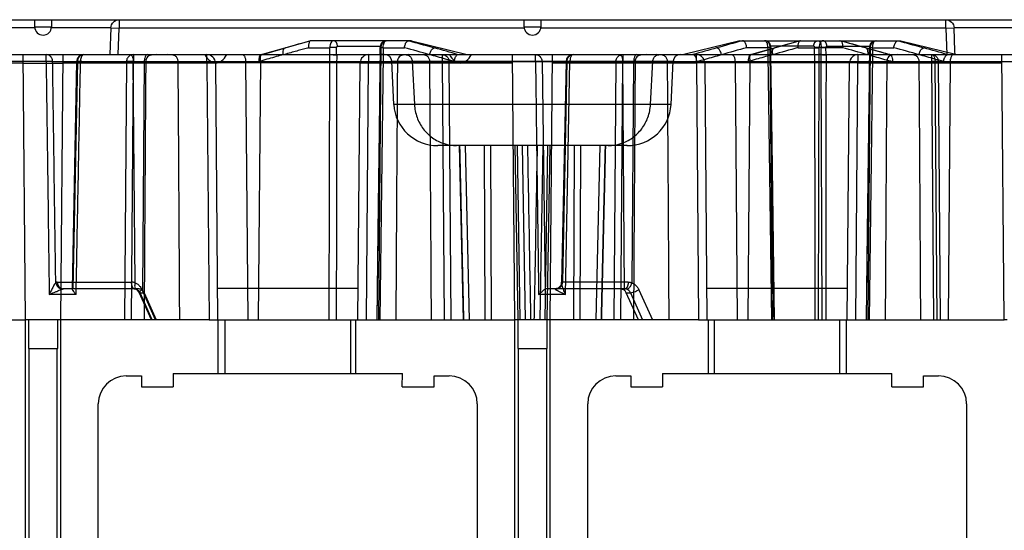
# Model space of a CAD drawing. Header units: millimetres. Extents: x 48 to 370, y 239 to 340.
# Tile 4 of 7: x 172 to 243, y 303 to 340. Entities that reach past the tile are written whole.
import ezdxf

# ---------------------------------------------------------------- set-up
doc = ezdxf.new("R2010")
doc.units = ezdxf.units.MM
doc.header["$LTSCALE"] = 37.523973
doc.layers.get('0').update_dxf_attribs({"linetype": 'CONTINUOUS'})

msp = doc.modelspace()

# ---------------------------------------------------------------- linework, layer by layer
at = {"color": 7}
for p, q in [((63.038, 339.86), (355.262, 339.86)), ((173.55, 339.36), (173.55, 339.86)), ((174.75, 339.86), (174.75, 339.36)), ((179.59, 339.86), (179.59, 339.26)), ((208.55, 339.36), (208.55, 339.86)), ((209.75, 339.86), (209.75, 339.36)), ((238.71, 339.26), (238.71, 339.86)), ((173.555, 339.281), (169.303, 339.281)), ((173.55, 339.36), (174.795, 339.36)), ((178.997, 339.281), (174.745, 339.281)), ((178.996, 339.281), (178.929, 337.36)), ((178.996, 339.281), (179.59, 339.26)), ((179.523, 337.36), (179.59, 339.26)), ((208.558, 339.26), (179.59, 339.26)), ((208.55, 339.36), (209.795, 339.36)), ((238.71, 339.26), (209.742, 339.26)), ((238.71, 339.26), (239.304, 339.281)), ((238.71, 339.26), (238.777, 337.36)), ((243.555, 339.281), (239.303, 339.281)), ((239.362, 337.614), (239.304, 339.281)), ((193.29, 338.355), (189.811, 337.379)), ((200.491, 338.36), (193.326, 338.36)), ((200.492, 338.36), (204.491, 337.36)), ((223.974, 338.36), (219.974, 337.36)), ((223.974, 338.36), (235.491, 338.36)), ((228.29, 338.355), (224.811, 337.379)), ((234.735, 337.356), (231.176, 338.355)), ((235.492, 338.36), (239.491, 337.36)), ((150.9, 337.36), (197.398, 337.36)), ((172.891, 318.41), (172.717, 337.36)), ((175.409, 318.41), (175.583, 337.36)), ((180.608, 337.36), (180.607, 336.864)), ((185.872, 336.76), (185.872, 337.36)), ((189.731, 337.357), (189.813, 337.379)), ((189.844, 337.382), (191.477, 337.841)), ((193.14, 337.86), (194.659, 337.86)), ((194.602, 318.41), (194.663, 337.36)), ((194.663, 337.36), (194.659, 337.86)), ((195.145, 337.357), (195.142, 337.864)), ((195.2, 337.964), (198.326, 337.964)), ((197.398, 337.36), (197.428, 337.36)), ((197.428, 337.36), (197.428, 336.76)), ((197.428, 337.36), (232.398, 337.36)), ((198.156, 318.41), (198.326, 337.964)), ((198.473, 337.36), (198.224, 318.41)), ((198.261, 337.363), (198.265, 337.863)), ((198.275, 337.864), (198.271, 337.364)), ((198.477, 337.86), (198.473, 337.36)), ((198.477, 337.86), (199.996, 337.86)), ((202.693, 337.36), (202.693, 336.864)), ((207.891, 318.41), (207.717, 337.36)), ((210.409, 318.41), (210.583, 337.36)), ((215.607, 337.36), (215.607, 336.864)), ((220.872, 336.76), (220.872, 337.36)), ((225.989, 337.86), (224.469, 337.86)), ((224.731, 337.357), (224.813, 337.379)), ((224.844, 337.382), (226.477, 337.841)), ((225.989, 337.86), (225.993, 337.36)), ((225.993, 337.36), (226.242, 318.41)), ((226.31, 318.41), (226.139, 337.964)), ((229.265, 337.964), (226.139, 337.964)), ((226.19, 337.864), (226.194, 337.364)), ((226.205, 337.363), (226.201, 337.863)), ((228.14, 337.86), (229.659, 337.86)), ((229.32, 337.357), (229.324, 337.864)), ((229.602, 318.41), (229.663, 337.36)), ((229.663, 337.36), (229.659, 337.86)), ((229.802, 337.36), (229.806, 337.86)), ((229.863, 318.41), (229.802, 337.36)), ((231.325, 337.86), (229.806, 337.86)), ((230.145, 337.357), (230.142, 337.864)), ((230.2, 337.964), (233.326, 337.964)), ((232.428, 337.36), (232.398, 337.36)), ((232.428, 337.36), (232.428, 336.76)), ((232.428, 337.36), (267.398, 337.36)), ((233.156, 318.41), (233.326, 337.964)), ((233.473, 337.36), (233.224, 318.41)), ((233.261, 337.363), (233.265, 337.863)), ((233.275, 337.864), (233.271, 337.364)), ((233.477, 337.86), (233.473, 337.36)), ((233.477, 337.86), (234.996, 337.86)), ((237.693, 337.36), (237.693, 336.864)), ((239.371, 337.36), (239.362, 337.614)), ((242.891, 318.41), (242.717, 337.36)), ((172.722, 336.76), (162.428, 336.76)), ((174.365, 336.864), (168.19, 336.864)), ((172.722, 336.76), (175.578, 336.76)), ((174.828, 336.869), (322.984, 336.869)), ((185.872, 336.76), (175.578, 336.76)), ((176.55, 336.87), (176.222, 320.602)), ((176.618, 336.869), (176.286, 320.61)), ((176.799, 336.865), (176.55, 336.87)), ((180.112, 336.864), (179.962, 318.41)), ((180.461, 318.41), (180.608, 336.864)), ((180.732, 321.05), (180.602, 336.869)), ((181.385, 336.869), (181.251, 320.505)), ((186.472, 336.765), (185.872, 336.76)), ((185.872, 336.76), (186.472, 336.765)), ((185.872, 336.76), (186.032, 318.41)), ((186.472, 336.765), (186.632, 318.41)), ((196.801, 336.765), (186.472, 336.765)), ((188.637, 336.869), (188.788, 318.41)), ((189.567, 318.41), (189.719, 336.906)), ((196.668, 318.41), (196.828, 336.765)), ((196.801, 336.765), (197.428, 336.76)), ((197.428, 336.76), (196.828, 336.765)), ((197.268, 318.41), (197.428, 336.76)), ((207.722, 336.76), (197.428, 336.76)), ((199.239, 333.798), (199.097, 336.886)), ((199.097, 336.886), (219.203, 336.886)), ((200.55, 336.886), (200.708, 333.798)), ((202.693, 336.864), (202.839, 318.41)), ((203.338, 318.41), (203.188, 336.864)), ((209.832, 336.869), (210.063, 320.603)), ((220.872, 336.76), (210.578, 336.76)), ((211.55, 336.87), (211.231, 321.069)), ((211.618, 336.869), (211.296, 321.101)), ((211.512, 320.214), (211.827, 336.864)), ((211.55, 336.87), (211.827, 336.864)), ((215.112, 336.864), (214.962, 318.41)), ((215.461, 318.41), (215.608, 336.864)), ((215.736, 320.505), (215.602, 336.869)), ((216.385, 336.869), (216.256, 321.05)), ((217.592, 333.798), (217.75, 336.886)), ((219.061, 333.798), (219.203, 336.886)), ((221.472, 336.765), (220.872, 336.76)), ((220.872, 336.76), (221.032, 318.41)), ((221.472, 336.765), (221.632, 318.41)), ((231.801, 336.765), (221.472, 336.765)), ((223.637, 336.869), (223.788, 318.41)), ((224.567, 318.41), (224.719, 336.906)), ((231.668, 318.41), (231.828, 336.765)), ((232.428, 336.76), (231.828, 336.765)), ((232.268, 318.41), (232.428, 336.76)), ((242.722, 336.76), (232.428, 336.76)), ((237.693, 336.864), (237.839, 318.41)), ((238.095, 318.41), (237.944, 336.869)), ((238.338, 318.41), (238.188, 336.864)), ((239.026, 336.869), (238.875, 318.41)), ((219.061, 333.798), (199.239, 333.798)), ((215.911, 330.86), (202.389, 330.86)), ((204.218, 318.41), (203.925, 330.86)), ((204.337, 330.86), (204.62, 318.41)), ((205.696, 330.86), (205.739, 318.41)), ((206.225, 318.41), (206.161, 330.86)), ((208.131, 318.41), (207.914, 330.86)), ((208.276, 318.41), (208.08, 330.86)), ((208.413, 330.86), (208.631, 318.41)), ((209.88, 330.86), (209.676, 318.41)), ((210.218, 330.86), (210.026, 318.41)), ((210.386, 330.86), (210.169, 318.41)), ((212.133, 330.86), (212.081, 318.41)), ((212.56, 318.41), (212.603, 330.86)), ((213.963, 330.86), (213.68, 318.41)), ((214.082, 318.41), (214.375, 330.86)), ((175.164, 321.101), (180.452, 321.101)), ((180.983, 320.61), (175.605, 320.61)), ((180.697, 320.61), (180.798, 320.591)), ((180.797, 320.592), (181.022, 320.358)), ((182.19, 318.41), (181.228, 320.554)), ((186.612, 320.66), (196.688, 320.66)), ((215.752, 320.61), (210.103, 320.61)), ((211.245, 321.1), (211.296, 321.101)), ((215.997, 321.101), (211.296, 321.101)), ((215.752, 320.61), (215.781, 320.608)), ((216.762, 320.554), (217.723, 318.41)), ((221.612, 320.66), (231.688, 320.66)), ((176.512, 320.214), (174.59, 320.214)), ((181.895, 318.41), (181.022, 320.358)), ((181.948, 318.41), (181.084, 320.337)), ((181.084, 320.337), (181.375, 320.337)), ((181.375, 320.337), (182.239, 318.41)), ((211.512, 320.214), (209.59, 320.214)), ((216.722, 318.41), (215.858, 320.337)), ((215.858, 320.337), (216.149, 320.337)), ((216.149, 320.337), (217.013, 318.41)), ((162.268, 318.41), (172.891, 318.41)), ((173.104, 318.41), (172.891, 318.41)), ((172.9, 265.61), (172.9, 318.41)), ((173.104, 318.41), (173.103, 316.36)), ((175.196, 318.41), (173.104, 318.41)), ((175.197, 316.36), (175.196, 318.41)), ((175.409, 318.41), (175.196, 318.41)), ((175.4, 318.41), (175.4, 265.61)), ((186.032, 318.41), (175.409, 318.41)), ((186.032, 318.41), (197.268, 318.41)), ((186.666, 314.56), (186.666, 318.41)), ((187.15, 318.41), (187.15, 314.56)), ((196.15, 314.56), (196.15, 318.41)), ((196.504, 318.41), (196.504, 314.56)), ((197.268, 318.41), (207.891, 318.41)), ((208.104, 318.41), (207.891, 318.41)), ((207.9, 265.61), (207.9, 318.41)), ((208.104, 318.41), (208.103, 316.36)), ((210.196, 318.41), (208.104, 318.41)), ((210.197, 316.36), (210.196, 318.41)), ((210.409, 318.41), (210.196, 318.41)), ((210.4, 318.41), (210.4, 265.61)), ((221.032, 318.41), (210.409, 318.41)), ((221.032, 318.41), (232.268, 318.41)), ((221.73, 314.56), (221.73, 318.41)), ((222.15, 318.41), (222.15, 314.56)), ((231.134, 314.56), (231.134, 318.41)), ((231.595, 318.41), (231.595, 314.56)), ((232.268, 318.41), (242.891, 318.41)), ((243.104, 318.41), (242.891, 318.41)), ((173.103, 316.36), (175.197, 316.36)), ((173.156, 265.61), (173.156, 316.36)), ((175.144, 316.36), (175.144, 265.61)), ((208.103, 316.36), (210.197, 316.36)), ((208.156, 265.61), (208.156, 316.36)), ((210.144, 316.36), (210.144, 265.61)), ((180.1, 314.39), (181.177, 314.39)), ((181.177, 314.39), (181.177, 313.61)), ((183.45, 314.56), (183.458, 313.61)), ((183.45, 314.56), (199.85, 314.56)), ((199.842, 313.61), (199.85, 314.56)), ((202.123, 313.61), (202.123, 314.39)), ((202.123, 314.39), (203.2, 314.39)), ((215.1, 314.39), (216.177, 314.39)), ((216.177, 314.39), (216.177, 313.61)), ((218.45, 314.56), (218.458, 313.61)), ((218.45, 314.56), (234.85, 314.56)), ((234.842, 313.61), (234.85, 314.56)), ((237.123, 313.61), (237.123, 314.39)), ((237.123, 314.39), (238.2, 314.39)), ((181.177, 313.61), (183.458, 313.61)), ((199.842, 313.61), (202.123, 313.61)), ((216.177, 313.61), (218.458, 313.61)), ((234.842, 313.61), (237.123, 313.61)), ((178.1, 302.61), (178.1, 312.39)), ((205.2, 312.39), (205.2, 302.61)), ((213.1, 302.61), (213.1, 312.39)), ((240.2, 312.39), (240.2, 302.61))]:
    msp.add_line(p, q, dxfattribs=at)
for points in [[(198.684, 338.36), (198.396, 338.236), (198.289, 338.047), (198.265, 337.863)], [(226.201, 337.863), (226.177, 338.046), (226.068, 338.238), (225.782, 338.36)], [(233.684, 338.36), (233.396, 338.236), (233.289, 338.047), (233.265, 337.863)], [(198.261, 337.363), (198.099, 324.739), (198.011, 318.41)], [(226.454, 318.41), (226.283, 331.057), (226.205, 337.363)], [(233.261, 337.363), (233.099, 324.739), (233.011, 318.41)], [(211.231, 321.069), (211.171, 320.852), (210.976, 320.664), (210.759, 320.61)]]:
    msp.add_lwpolyline(points, dxfattribs=at)
for centre, radius, start, end in [((174.15, 339.36), 0.6, 180.99991, 359.00009), ((209.15, 339.36), 0.6, 180, 360), ((429.232, -506.329), 877.012, 105.603859, 105.729437), ((198.726, 337.96), 0.4, 90.00068, 179.5), ((460.48, -507.759), 878.497, 105.604138, 105.729504), ((225.739, 337.96), 0.4, 0.5, 89.99189), ((453.689, -468.73), 837.962, 105.601063, 105.732493), ((6.767, -465.192), 834.288, 74.267121, 74.39913), ((233.726, 337.96), 0.4, 90.00811, 179.5), ((177.05, 336.86), 0.5, 89.99999, 178.85376), ((185.872, 336.76), 0.6, 0.5, 90), ((195.5, 255.524), 82.341, 90.24955, 90.58511), ((197.428, 336.76), 0.6, 90, 179.5), ((-22.469, -458.695), 827.037, 74.266527, 74.395848), ((-11.337, -420.081), 787.412, 74.140973, 74.269452), ((212.05, 336.86), 0.5, 90, 178.85164), ((215.607, 336.86), 0.5, 89.55157, 93.34468), ((448.246, -464.035), 833.094, 105.734745, 105.85618), ((220.872, 336.76), 0.6, 0.5, 90), ((464.226, -520.348), 891.069, 105.608726, 105.728753), ((445.833, -441.684), 809.37, 105.602745, 105.734888), ((228.965, 255.524), 82.341, 89.41489, 89.75045), ((230.5, 255.524), 82.341, 90.24955, 90.58511), ((-18.921, -557.737), 929.901, 74.274608, 74.388688), ((232.428, 336.76), 0.6, 90, 179.5), ((1.538, -497.884), 867.739, 74.269525, 74.392779), ((12.163, -460.716), 829.643, 74.143859, 74.265799), ((175.605, 320.362), 0.248, 89.93615, 107.13422), ((180.1, 312.39), 2, 90, 180), ((203.2, 312.39), 2, 0, 90), ((215.1, 312.39), 2, 90, 180), ((238.2, 312.39), 2, 0, 90)]:
    msp.add_arc(centre, radius, start, end, dxfattribs=at)
for centre, major_axis, ratio, start_param, end_param in [((198.585, 336.86), (0.507, 0.077), 0.974339, -0.101516, 1.416921), ((219.715, 336.86), (0.507, -0.077), 0.974339, 1.724672, 3.243108), ((182.65, 227.569), (0, 171.883), 0.008727, 0.881656, 1.013955), ((182.65, 227.569), (0, 171.883), 0.008727, -1.013955, -0.881656), ((200.65, 227.569), (0, 171.883), 0.008727, 0.881656, 1.013955), ((200.65, 227.569), (0, 171.883), 0.008727, -1.013955, -0.881656), ((217.65, 227.569), (0, 171.883), 0.008727, 0.881656, 1.013955), ((217.65, 227.569), (0, 171.883), 0.008727, -1.013955, -0.881656), ((235.65, 227.569), (0, 171.883), 0.008727, 0.881656, 1.013955), ((235.65, 227.569), (0, 171.883), 0.008727, -1.013955, -0.881656), ((202.414, 333.96), (3.144, 0.475), 0.974339, 3.040077, 4.558514), ((215.886, 333.96), (3.144, -0.475), 0.974339, -1.416921, 0.101516), ((180.972, 320.11), (0.021, 0.5), 0.898768, -1.062517, -0.62239), ((215.474, 320.11), (-0.016, 0.5), 0.866578, -1.129401, -0.689275)]:
    msp.add_ellipse(centre, major_axis=major_axis, ratio=ratio, start_param=start_param, end_param=end_param, dxfattribs=at)
for points, knots in [([(178.997, 339.281), (179.002, 339.431), (179.132, 339.737), (179.441, 339.86), (179.59, 339.86)], [0, 0, 0, 0, 0.501858, 1, 1, 1, 1]), ([(238.71, 339.86), (238.859, 339.86), (239.168, 339.737), (239.298, 339.431), (239.303, 339.281)], [0, 0, 0, 0, 0.498144, 1, 1, 1, 1]), ([(193.325, 338.36), (193.303, 338.361), (193.257, 338.35), (193.205, 338.293), (193.17, 338.211), (193.142, 338.108), (193.13, 337.988), (193.135, 337.903), (193.14, 337.86)], [0, 0, 0, 0, 0.109945, 0.230623, 0.379961, 0.56499, 0.778865, 1, 1, 1, 1]), ([(194.918, 338.36), (194.882, 338.36), (194.801, 338.322), (194.723, 338.206), (194.671, 338.048), (194.659, 337.926), (194.659, 337.86)], [0, 0, 0, 0, 0.182267, 0.402396, 0.67539, 1, 1, 1, 1]), ([(195.2, 337.964), (195.2, 337.977), (195.198, 338.022), (195.188, 338.082), (195.171, 338.14), (195.155, 338.179), (195.137, 338.213), (195.117, 338.244), (195.096, 338.272), (195.071, 338.297), (195.044, 338.319), (195.004, 338.343), (194.961, 338.358), (194.928, 338.36), (194.918, 338.36)], [0, 0, 0, 0, 0.076149, 0.253717, 0.336727, 0.414808, 0.48755, 0.554811, 0.619783, 0.685318, 0.750986, 0.816478, 0.946275, 1, 1, 1, 1]), ([(198.294, 337.964), (198.294, 337.977), (198.297, 338.023), (198.311, 338.083), (198.335, 338.14), (198.357, 338.179), (198.382, 338.214), (198.41, 338.245), (198.44, 338.272), (198.475, 338.298), (198.513, 338.32), (198.569, 338.344), (198.629, 338.358), (198.674, 338.36), (198.687, 338.36)], [0, 0, 0, 0, 0.065949, 0.221516, 0.296193, 0.368149, 0.43709, 0.502823, 0.568436, 0.637003, 0.708315, 0.782086, 0.935193, 1, 1, 1, 1]), ([(198.477, 337.86), (198.477, 337.926), (198.487, 338.047), (198.53, 338.204), (198.589, 338.317), (198.657, 338.36), (198.687, 338.36)], [0, 0, 0, 0, 0.344035, 0.626463, 0.842123, 1, 1, 1, 1]), ([(199.996, 337.86), (200.006, 337.949), (200.043, 338.107), (200.135, 338.292), (200.246, 338.362), (200.291, 338.36)], [0, 0, 0, 0, 0.435867, 0.780124, 1, 1, 1, 1]), ([(200.289, 338.36), (200.483, 338.306), (200.879, 338.196), (201.496, 338.022), (201.92, 337.903), (202.142, 337.841)], [0, 0, 0, 0, 0.313003, 0.641176, 1, 1, 1, 1]), ([(224.469, 337.86), (224.459, 337.949), (224.422, 338.107), (224.33, 338.292), (224.219, 338.362), (224.174, 338.36)], [0, 0, 0, 0, 0.435867, 0.780124, 1, 1, 1, 1]), ([(225.989, 337.86), (225.988, 337.926), (225.979, 338.047), (225.935, 338.204), (225.877, 338.317), (225.809, 338.36), (225.778, 338.36)], [0, 0, 0, 0, 0.344035, 0.626463, 0.842123, 1, 1, 1, 1]), ([(226.171, 337.964), (226.171, 337.977), (226.168, 338.023), (226.155, 338.083), (226.13, 338.14), (226.108, 338.179), (226.083, 338.214), (226.055, 338.245), (226.025, 338.272), (225.991, 338.298), (225.952, 338.32), (225.896, 338.344), (225.837, 338.358), (225.792, 338.36), (225.778, 338.36)], [0, 0, 0, 0, 0.065949, 0.221516, 0.296193, 0.368148, 0.43709, 0.502823, 0.568436, 0.637003, 0.708315, 0.782086, 0.935193, 1, 1, 1, 1]), ([(228.325, 338.36), (228.303, 338.361), (228.257, 338.35), (228.205, 338.293), (228.17, 338.211), (228.142, 338.108), (228.13, 337.988), (228.135, 337.903), (228.14, 337.86)], [0, 0, 0, 0, 0.109945, 0.230624, 0.379962, 0.56499, 0.778866, 1, 1, 1, 1]), ([(229.265, 337.964), (229.265, 337.977), (229.267, 338.022), (229.277, 338.082), (229.295, 338.14), (229.31, 338.179), (229.328, 338.213), (229.348, 338.244), (229.37, 338.272), (229.394, 338.297), (229.422, 338.319), (229.461, 338.343), (229.504, 338.358), (229.537, 338.36), (229.547, 338.36)], [0, 0, 0, 0, 0.076149, 0.253717, 0.336727, 0.414808, 0.48755, 0.554811, 0.619783, 0.685318, 0.750986, 0.816478, 0.946275, 1, 1, 1, 1]), ([(229.547, 338.36), (229.584, 338.36), (229.665, 338.322), (229.742, 338.206), (229.794, 338.048), (229.806, 337.926), (229.806, 337.86)], [0, 0, 0, 0, 0.182267, 0.402396, 0.67539, 1, 1, 1, 1]), ([(229.918, 338.36), (229.882, 338.36), (229.801, 338.322), (229.723, 338.206), (229.671, 338.048), (229.659, 337.926), (229.659, 337.86)], [0, 0, 0, 0, 0.182267, 0.402396, 0.67539, 1, 1, 1, 1]), ([(230.2, 337.964), (230.2, 337.977), (230.198, 338.022), (230.188, 338.082), (230.171, 338.14), (230.155, 338.179), (230.137, 338.213), (230.117, 338.244), (230.096, 338.272), (230.071, 338.297), (230.044, 338.319), (230.004, 338.343), (229.961, 338.358), (229.928, 338.36), (229.918, 338.36)], [0, 0, 0, 0, 0.076149, 0.253717, 0.336727, 0.414808, 0.48755, 0.554811, 0.619783, 0.685318, 0.750986, 0.816478, 0.946275, 1, 1, 1, 1]), ([(231.141, 338.36), (231.162, 338.361), (231.209, 338.35), (231.261, 338.293), (231.296, 338.211), (231.323, 338.108), (231.336, 337.988), (231.331, 337.903), (231.325, 337.86)], [0, 0, 0, 0, 0.109945, 0.230624, 0.379962, 0.56499, 0.778866, 1, 1, 1, 1]), ([(233.294, 337.964), (233.294, 337.977), (233.297, 338.023), (233.311, 338.083), (233.335, 338.14), (233.357, 338.179), (233.382, 338.214), (233.41, 338.245), (233.44, 338.272), (233.475, 338.298), (233.513, 338.32), (233.569, 338.344), (233.629, 338.358), (233.674, 338.36), (233.687, 338.36)], [0, 0, 0, 0, 0.065949, 0.221516, 0.296193, 0.368148, 0.43709, 0.502823, 0.568436, 0.637003, 0.708315, 0.782086, 0.935193, 1, 1, 1, 1]), ([(233.477, 337.86), (233.477, 337.926), (233.487, 338.047), (233.53, 338.204), (233.589, 338.317), (233.657, 338.36), (233.687, 338.36)], [0, 0, 0, 0, 0.344035, 0.626463, 0.842123, 1, 1, 1, 1]), ([(234.996, 337.86), (235.006, 337.949), (235.043, 338.107), (235.135, 338.292), (235.246, 338.362), (235.291, 338.36)], [0, 0, 0, 0, 0.435867, 0.780124, 1, 1, 1, 1]), ([(235.289, 338.36), (235.482, 338.307), (235.878, 338.196), (236.495, 338.023), (236.92, 337.903), (237.142, 337.841)], [0, 0, 0, 0, 0.311997, 0.640832, 1, 1, 1, 1]), ([(174.366, 336.864), (174.366, 336.915), (174.366, 337.016), (174.362, 337.174), (174.386, 337.26), (174.364, 337.36), (174.383, 337.36)], [0, 0, 0, 0, 0.305717, 0.626391, 0.887913, 1, 1, 1, 1]), ([(174.695, 337.217), (174.668, 337.246), (174.607, 337.299), (174.499, 337.349), (174.421, 337.36), (174.383, 337.36)], [0, 0, 0, 0, 0.341208, 0.673288, 1, 1, 1, 1]), ([(176.747, 337.217), (176.773, 337.246), (176.832, 337.298), (176.937, 337.349), (177.013, 337.36), (177.05, 337.36)], [0, 0, 0, 0, 0.343379, 0.675188, 1, 1, 1, 1]), ([(177.05, 337.36), (177.029, 337.36), (176.992, 337.347), (176.95, 337.309), (176.918, 337.265), (176.892, 337.215), (176.872, 337.161), (176.854, 337.107), (176.845, 337.053), (176.822, 337.002), (176.838, 336.952), (176.851, 336.898), (176.819, 336.863), (176.799, 336.86)], [0, 0, 0, 0, 0.101958, 0.185993, 0.275956, 0.369713, 0.464655, 0.55896, 0.649414, 0.737175, 0.821991, 0.900754, 1, 1, 1, 1]), ([(180.607, 337.36), (180.522, 337.36), (180.348, 337.314), (180.159, 337.124), (180.111, 336.95), (180.11, 336.864)], [0, 0, 0, 0, 0.332485, 0.665816, 1, 1, 1, 1]), ([(180.36, 337.36), (180.406, 337.36), (180.51, 337.286), (180.581, 337.102), (180.602, 336.952), (180.602, 336.869)], [0, 0, 0, 0, 0.233555, 0.575348, 1, 1, 1, 1]), ([(181.612, 337.36), (181.569, 337.36), (181.47, 337.283), (181.405, 337.101), (181.386, 336.952), (181.385, 336.869)], [0, 0, 0, 0, 0.225949, 0.569056, 1, 1, 1, 1]), ([(182.281, 337.36), (182.189, 337.36), (182.024, 337.358), (181.796, 337.322), (181.613, 337.221), (181.512, 337.052), (181.493, 336.926), (181.492, 336.864)], [0, 0, 0, 0, 0.257169, 0.466743, 0.64702, 0.825425, 1, 1, 1, 1]), ([(183.808, 336.864), (183.807, 336.9), (183.801, 336.97), (183.772, 337.072), (183.719, 337.167), (183.637, 337.248), (183.524, 337.307), (183.382, 337.343), (183.211, 337.359), (183.087, 337.36), (183.019, 337.36)], [0, 0, 0, 0, 0.09916, 0.197496, 0.2969, 0.400719, 0.51649, 0.651003, 0.810907, 1, 1, 1, 1]), ([(185.72, 337.36), (185.815, 337.192), (186.016, 336.907), (186.5, 336.697), (186.984, 336.907), (187.185, 337.192), (187.28, 337.36)], [0, 0, 0, 0, 0.284295, 0.5, 0.715705, 1, 1, 1, 1]), ([(188.394, 337.36), (188.44, 337.36), (188.544, 337.286), (188.615, 337.102), (188.636, 336.952), (188.637, 336.869)], [0, 0, 0, 0, 0.23351, 0.575312, 1, 1, 1, 1]), ([(189.759, 337.36), (189.719, 337.361), (189.625, 337.284), (189.586, 337.099), (189.583, 336.952), (189.591, 336.869)], [0, 0, 0, 0, 0.213625, 0.551251, 1, 1, 1, 1]), ([(189.719, 336.906), (189.707, 336.96), (189.706, 337.068), (189.693, 337.219), (189.739, 337.343), (189.813, 337.384), (189.844, 337.382)], [0, 0, 0, 0, 0.304539, 0.59399, 0.827761, 1, 1, 1, 1]), ([(191.342, 337.36), (191.169, 337.314), (190.817, 337.218), (190.276, 337.065), (189.908, 336.96), (189.719, 336.906)], [0, 0, 0, 0, 0.319404, 0.649084, 1, 1, 1, 1]), ([(189.759, 337.36), (189.768, 337.362), (189.787, 337.367), (189.816, 337.375), (189.834, 337.38), (189.844, 337.382)], [0, 0, 0, 0, 0.339196, 0.660853, 1, 1, 1, 1]), ([(191.342, 337.36), (191.325, 337.44), (191.313, 337.582), (191.337, 337.772), (191.436, 337.843), (191.477, 337.841)], [0, 0, 0, 0, 0.444087, 0.77871, 1, 1, 1, 1]), ([(193.14, 337.86), (193.02, 337.826), (192.77, 337.756), (192.382, 337.648), (191.96, 337.529), (191.61, 337.431), (191.4, 337.372), (191.343, 337.356)], [0, 0, 0, 0, 0.201566, 0.415613, 0.648278, 0.90533, 1, 1, 1, 1]), ([(194.663, 337.36), (194.683, 337.36), (194.731, 337.36), (194.807, 337.36), (194.89, 337.36), (194.971, 337.359), (195.056, 337.358), (195.114, 337.357), (195.146, 337.357)], [0, 0, 0, 0, 0.121615, 0.300708, 0.470581, 0.637058, 0.805025, 1, 1, 1, 1]), ([(195.147, 337.357), (195.138, 333.546), (195.126, 327.231), (195.121, 320.915), (195.12, 318.41)], [0, 0, 0, 0, 0.603317, 1, 1, 1, 1]), ([(195.2, 337.964), (195.185, 337.964), (195.162, 337.946), (195.145, 337.908), (195.141, 337.881), (195.142, 337.864)], [0, 0, 0, 0, 0.367801, 0.576033, 1, 1, 1, 1]), ([(198.04, 318.41), (198.067, 320.505), (198.148, 326.823), (198.224, 333.141), (198.272, 337.364)], [0, 0, 0, 0, 0.331585, 1, 1, 1, 1]), ([(198.473, 337.36), (198.429, 337.361), (198.406, 337.36), (198.248, 337.363), (198.271, 337.364)], [0, 0, 0, 0, 0.656438, 1, 1, 1, 1]), ([(198.275, 337.864), (198.272, 337.864), (198.269, 337.865), (198.264, 337.863), (198.288, 337.864), (198.298, 337.862), (198.338, 337.862), (198.371, 337.861), (198.408, 337.861), (198.442, 337.86), (198.466, 337.86), (198.477, 337.86)], [0, 0, 0, 0, 0.046297, 0.048075, 0.059924, 0.221644, 0.358478, 0.537505, 0.683308, 0.849651, 1, 1, 1, 1]), ([(198.275, 337.864), (198.276, 337.876), (198.276, 337.899), (198.28, 337.93), (198.285, 337.95), (198.291, 337.964), (198.294, 337.964)], [0, 0, 0, 0, 0.356699, 0.665734, 0.897675, 1, 1, 1, 1]), ([(200.281, 337.36), (200.189, 337.36), (200.024, 337.358), (199.796, 337.322), (199.613, 337.221), (199.512, 337.052), (199.493, 336.926), (199.492, 336.864)], [0, 0, 0, 0, 0.257169, 0.466743, 0.64702, 0.825425, 1, 1, 1, 1]), ([(200.063, 337.36), (200.145, 337.36), (200.312, 337.316), (200.495, 337.136), (200.546, 336.969), (200.55, 336.886)], [0, 0, 0, 0, 0.329858, 0.663135, 1, 1, 1, 1]), ([(201.808, 336.864), (201.807, 336.9), (201.801, 336.97), (201.772, 337.072), (201.719, 337.167), (201.637, 337.248), (201.524, 337.307), (201.382, 337.343), (201.211, 337.359), (201.087, 337.36), (201.019, 337.36)], [0, 0, 0, 0, 0.09916, 0.197496, 0.2969, 0.400719, 0.51649, 0.651003, 0.810907, 1, 1, 1, 1]), ([(201.794, 337.36), (201.813, 337.445), (201.868, 337.597), (201.978, 337.772), (202.093, 337.844), (202.142, 337.841)], [0, 0, 0, 0, 0.418693, 0.766306, 1, 1, 1, 1]), ([(203.549, 336.869), (203.343, 336.927), (202.945, 337.039), (202.361, 337.207), (201.982, 337.31), (201.794, 337.36)], [0, 0, 0, 0, 0.353365, 0.680351, 1, 1, 1, 1]), ([(202.693, 337.36), (202.778, 337.36), (202.952, 337.314), (203.141, 337.124), (203.189, 336.95), (203.19, 336.864)], [0, 0, 0, 0, 0.332485, 0.665816, 1, 1, 1, 1]), ([(203.22, 337.36), (203.315, 337.192), (203.516, 336.907), (204, 336.697), (204.484, 336.907), (204.685, 337.192), (204.78, 337.36)], [0, 0, 0, 0, 0.284295, 0.5, 0.715705, 1, 1, 1, 1]), ([(203.549, 336.869), (203.559, 336.955), (203.597, 337.108), (203.688, 337.288), (203.795, 337.361), (203.841, 337.36)], [0, 0, 0, 0, 0.431697, 0.771657, 1, 1, 1, 1]), ([(209.365, 336.864), (209.365, 336.916), (209.367, 337.018), (209.362, 337.177), (209.386, 337.262), (209.364, 337.36), (209.383, 337.36)], [0, 0, 0, 0, 0.312829, 0.630744, 0.88934, 1, 1, 1, 1]), ([(209.383, 337.36), (209.419, 337.36), (209.496, 337.349), (209.605, 337.3), (209.667, 337.247), (209.695, 337.217)], [0, 0, 0, 0, 0.312045, 0.651284, 1, 1, 1, 1]), ([(211.749, 337.218), (211.774, 337.247), (211.833, 337.299), (211.937, 337.349), (212.013, 337.36), (212.05, 337.36)], [0, 0, 0, 0, 0.339249, 0.673066, 1, 1, 1, 1]), ([(212.05, 337.36), (212.008, 337.36), (211.909, 337.282), (211.846, 337.099), (211.827, 336.948), (211.827, 336.864)], [0, 0, 0, 0, 0.220722, 0.565345, 1, 1, 1, 1]), ([(215.11, 336.864), (215.111, 336.95), (215.158, 337.123), (215.348, 337.314), (215.524, 337.361), (215.611, 337.36)], [0, 0, 0, 0, 0.331082, 0.661026, 1, 1, 1, 1]), ([(215.36, 337.36), (215.406, 337.36), (215.51, 337.286), (215.581, 337.102), (215.602, 336.952), (215.602, 336.869)], [0, 0, 0, 0, 0.233555, 0.575348, 1, 1, 1, 1]), ([(216.612, 337.36), (216.569, 337.36), (216.47, 337.283), (216.405, 337.101), (216.386, 336.952), (216.385, 336.869)], [0, 0, 0, 0, 0.225949, 0.569056, 1, 1, 1, 1]), ([(217.281, 337.36), (217.189, 337.36), (217.024, 337.358), (216.796, 337.322), (216.613, 337.221), (216.512, 337.052), (216.493, 336.926), (216.492, 336.864)], [0, 0, 0, 0, 0.257169, 0.466743, 0.64702, 0.825425, 1, 1, 1, 1]), ([(217.75, 336.886), (217.754, 336.969), (217.805, 337.136), (217.988, 337.316), (218.155, 337.36), (218.237, 337.36)], [0, 0, 0, 0, 0.336865, 0.670142, 1, 1, 1, 1]), ([(218.808, 336.864), (218.807, 336.9), (218.801, 336.97), (218.772, 337.072), (218.719, 337.167), (218.637, 337.248), (218.524, 337.307), (218.382, 337.343), (218.211, 337.359), (218.087, 337.36), (218.019, 337.36)], [0, 0, 0, 0, 0.09916, 0.197496, 0.2969, 0.400719, 0.51649, 0.651003, 0.810907, 1, 1, 1, 1]), ([(220.916, 336.869), (220.906, 336.955), (220.868, 337.108), (220.778, 337.288), (220.671, 337.361), (220.625, 337.36)], [0, 0, 0, 0, 0.4317, 0.771658, 1, 1, 1, 1]), ([(220.916, 336.869), (221.12, 336.927), (221.518, 337.039), (222.102, 337.205), (222.483, 337.309), (222.671, 337.36)], [0, 0, 0, 0, 0.34946, 0.679723, 1, 1, 1, 1]), ([(222.671, 337.36), (222.652, 337.445), (222.598, 337.597), (222.488, 337.772), (222.372, 337.844), (222.324, 337.841)], [0, 0, 0, 0, 0.418684, 0.766289, 1, 1, 1, 1]), ([(223.394, 337.36), (223.44, 337.36), (223.544, 337.286), (223.615, 337.102), (223.636, 336.952), (223.637, 336.869)], [0, 0, 0, 0, 0.23351, 0.575312, 1, 1, 1, 1]), ([(224.759, 337.36), (224.719, 337.361), (224.625, 337.284), (224.586, 337.099), (224.583, 336.952), (224.591, 336.869)], [0, 0, 0, 0, 0.213625, 0.551251, 1, 1, 1, 1]), ([(224.719, 336.906), (224.707, 336.96), (224.706, 337.068), (224.693, 337.219), (224.739, 337.343), (224.813, 337.384), (224.844, 337.382)], [0, 0, 0, 0, 0.304539, 0.59399, 0.827761, 1, 1, 1, 1]), ([(226.342, 337.36), (226.169, 337.314), (225.817, 337.218), (225.276, 337.065), (224.908, 336.96), (224.719, 336.906)], [0, 0, 0, 0, 0.319404, 0.649084, 1, 1, 1, 1]), ([(224.759, 337.36), (224.768, 337.362), (224.787, 337.367), (224.816, 337.375), (224.834, 337.38), (224.844, 337.382)], [0, 0, 0, 0, 0.339196, 0.660853, 1, 1, 1, 1]), ([(226.19, 337.864), (226.193, 337.864), (226.197, 337.865), (226.201, 337.863), (226.177, 337.864), (226.167, 337.862), (226.127, 337.862), (226.094, 337.861), (226.057, 337.861), (226.023, 337.86), (226, 337.86), (225.989, 337.86)], [0, 0, 0, 0, 0.046297, 0.048075, 0.059924, 0.221644, 0.358478, 0.537505, 0.683308, 0.849651, 1, 1, 1, 1]), ([(225.993, 337.36), (226.037, 337.361), (226.06, 337.36), (226.217, 337.363), (226.194, 337.364)], [0, 0, 0, 0, 0.656438, 1, 1, 1, 1]), ([(226.19, 337.864), (226.19, 337.876), (226.189, 337.899), (226.185, 337.93), (226.18, 337.95), (226.175, 337.964), (226.171, 337.964)], [0, 0, 0, 0, 0.356699, 0.665734, 0.897675, 1, 1, 1, 1]), ([(226.425, 318.41), (226.397, 320.584), (226.316, 326.902), (226.241, 333.22), (226.193, 337.364)], [0, 0, 0, 0, 0.344125, 1, 1, 1, 1]), ([(226.342, 337.36), (226.325, 337.44), (226.313, 337.582), (226.337, 337.772), (226.436, 337.843), (226.477, 337.841)], [0, 0, 0, 0, 0.444081, 0.778693, 1, 1, 1, 1]), ([(229.265, 337.964), (229.281, 337.964), (229.303, 337.946), (229.32, 337.908), (229.324, 337.881), (229.324, 337.864)], [0, 0, 0, 0, 0.367801, 0.576033, 1, 1, 1, 1]), ([(229.319, 337.357), (229.328, 333.214), (229.339, 326.899), (229.344, 320.583), (229.345, 318.41)], [0, 0, 0, 0, 0.655891, 1, 1, 1, 1]), ([(229.802, 337.36), (229.782, 337.36), (229.734, 337.36), (229.659, 337.36), (229.576, 337.36), (229.495, 337.359), (229.409, 337.358), (229.351, 337.357), (229.32, 337.357)], [0, 0, 0, 0, 0.121615, 0.300708, 0.470581, 0.637058, 0.805025, 1, 1, 1, 1]), ([(229.663, 337.36), (229.683, 337.36), (229.731, 337.36), (229.807, 337.36), (229.89, 337.36), (229.971, 337.359), (230.056, 337.358), (230.114, 337.357), (230.146, 337.357)], [0, 0, 0, 0, 0.121615, 0.300708, 0.470581, 0.637058, 0.805025, 1, 1, 1, 1]), ([(230.147, 337.357), (230.137, 333.214), (230.126, 326.898), (230.121, 320.583), (230.12, 318.41)], [0, 0, 0, 0, 0.655994, 1, 1, 1, 1]), ([(230.2, 337.964), (230.185, 337.964), (230.162, 337.946), (230.145, 337.908), (230.141, 337.881), (230.142, 337.864)], [0, 0, 0, 0, 0.367801, 0.576033, 1, 1, 1, 1]), ([(233.152, 337.36), (233.156, 337.442), (233.147, 337.582), (233.129, 337.772), (233.03, 337.843), (232.989, 337.841)], [0, 0, 0, 0, 0.447579, 0.775396, 1, 1, 1, 1]), ([(234.704, 337.36), (234.519, 337.412), (234.143, 337.516), (233.572, 337.678), (233.185, 337.786), (232.989, 337.841)], [0, 0, 0, 0, 0.323928, 0.656448, 1, 1, 1, 1]), ([(233.04, 318.41), (233.068, 320.584), (233.149, 326.901), (233.224, 333.219), (233.272, 337.364)], [0, 0, 0, 0, 0.344022, 1, 1, 1, 1]), ([(233.152, 337.36), (233.352, 337.303), (233.744, 337.192), (234.322, 337.027), (234.701, 336.921), (234.887, 336.869)], [0, 0, 0, 0, 0.345484, 0.678684, 1, 1, 1, 1]), ([(233.473, 337.36), (233.429, 337.361), (233.406, 337.36), (233.248, 337.363), (233.271, 337.364)], [0, 0, 0, 0, 0.656438, 1, 1, 1, 1]), ([(233.275, 337.864), (233.272, 337.864), (233.269, 337.865), (233.264, 337.863), (233.288, 337.864), (233.298, 337.862), (233.338, 337.862), (233.371, 337.861), (233.408, 337.861), (233.442, 337.86), (233.466, 337.86), (233.477, 337.86)], [0, 0, 0, 0, 0.046297, 0.048075, 0.059924, 0.221644, 0.358478, 0.537505, 0.683308, 0.849651, 1, 1, 1, 1]), ([(233.275, 337.864), (233.276, 337.876), (233.276, 337.899), (233.28, 337.93), (233.285, 337.95), (233.291, 337.964), (233.294, 337.964)], [0, 0, 0, 0, 0.356699, 0.665734, 0.897675, 1, 1, 1, 1]), ([(235.281, 337.36), (235.189, 337.36), (235.024, 337.358), (234.796, 337.322), (234.613, 337.221), (234.512, 337.052), (234.493, 336.926), (234.492, 336.864)], [0, 0, 0, 0, 0.257169, 0.466743, 0.64702, 0.825425, 1, 1, 1, 1]), ([(234.704, 337.36), (234.746, 337.361), (234.845, 337.286), (234.891, 337.099), (234.895, 336.951), (234.887, 336.869)], [0, 0, 0, 0, 0.224021, 0.560625, 1, 1, 1, 1]), ([(236.808, 336.864), (236.807, 336.9), (236.801, 336.97), (236.772, 337.072), (236.719, 337.167), (236.637, 337.248), (236.524, 337.307), (236.382, 337.343), (236.211, 337.359), (236.087, 337.36), (236.019, 337.36)], [0, 0, 0, 0, 0.09916, 0.197496, 0.2969, 0.400719, 0.51649, 0.651003, 0.810907, 1, 1, 1, 1]), ([(236.794, 337.36), (236.813, 337.445), (236.868, 337.597), (236.978, 337.772), (237.093, 337.844), (237.142, 337.841)], [0, 0, 0, 0, 0.418699, 0.766317, 1, 1, 1, 1]), ([(238.549, 336.869), (238.346, 336.926), (237.949, 337.038), (237.364, 337.205), (236.983, 337.309), (236.794, 337.36)], [0, 0, 0, 0, 0.348265, 0.678609, 1, 1, 1, 1]), ([(237.693, 337.36), (237.778, 337.36), (237.952, 337.314), (238.141, 337.124), (238.189, 336.95), (238.19, 336.864)], [0, 0, 0, 0, 0.332485, 0.665816, 1, 1, 1, 1]), ([(237.717, 337.36), (237.76, 337.36), (237.86, 337.283), (237.924, 337.101), (237.943, 336.952), (237.944, 336.869)], [0, 0, 0, 0, 0.225973, 0.569078, 1, 1, 1, 1]), ([(238.549, 336.869), (238.559, 336.955), (238.597, 337.108), (238.688, 337.288), (238.795, 337.361), (238.841, 337.36)], [0, 0, 0, 0, 0.431704, 0.77166, 1, 1, 1, 1]), ([(239.268, 337.36), (239.223, 337.36), (239.118, 337.286), (239.047, 337.102), (239.027, 336.952), (239.026, 336.869)], [0, 0, 0, 0, 0.23343, 0.575244, 1, 1, 1, 1]), ([(174.832, 336.869), (174.792, 336.869), (174.698, 336.868), (174.542, 336.867), (174.426, 336.865), (174.365, 336.864)], [0, 0, 0, 0, 0.253778, 0.603575, 1, 1, 1, 1]), ([(174.365, 336.864), (174.39, 335.02), (174.44, 331.326), (174.515, 325.776), (174.565, 322.07), (174.59, 320.214)], [0, 0, 0, 0, 0.332281, 0.665614, 1, 1, 1, 1]), ([(174.828, 336.869), (174.827, 336.91), (174.816, 336.994), (174.772, 337.114), (174.723, 337.185), (174.695, 337.217)], [0, 0, 0, 0, 0.324148, 0.666315, 1, 1, 1, 1]), ([(175.057, 321.077), (175.03, 322.831), (174.979, 326.341), (174.91, 331.605), (174.858, 335.114), (174.832, 336.869)], [0, 0, 0, 0, 0.333339, 0.666669, 1, 1, 1, 1]), ([(176.512, 320.214), (176.547, 322.069), (176.618, 325.774), (176.723, 331.325), (176.792, 335.02), (176.827, 336.864)], [0, 0, 0, 0, 0.334271, 0.667605, 1, 1, 1, 1]), ([(176.618, 336.869), (176.619, 336.91), (176.629, 336.994), (176.672, 337.114), (176.72, 337.185), (176.747, 337.217)], [0, 0, 0, 0, 0.32543, 0.667919, 1, 1, 1, 1]), ([(180.608, 336.864), (180.529, 336.865), (180.391, 336.866), (180.226, 336.865), (180.139, 336.866), (180.112, 336.864)], [0, 0, 0, 0, 0.473003, 0.833686, 1, 1, 1, 1]), ([(189.719, 336.906), (189.705, 336.902), (189.676, 336.893), (189.634, 336.88), (189.605, 336.872), (189.591, 336.869)], [0, 0, 0, 0, 0.335542, 0.669525, 1, 1, 1, 1]), ([(203.188, 336.864), (203.161, 336.866), (203.074, 336.865), (202.908, 336.866), (202.771, 336.865), (202.693, 336.864)], [0, 0, 0, 0, 0.166488, 0.527323, 1, 1, 1, 1]), ([(209.832, 336.869), (209.792, 336.869), (209.698, 336.868), (209.542, 336.867), (209.426, 336.865), (209.365, 336.864)], [0, 0, 0, 0, 0.253773, 0.603573, 1, 1, 1, 1]), ([(209.365, 336.864), (209.39, 335.02), (209.44, 331.326), (209.515, 325.776), (209.565, 322.07), (209.589, 320.214)], [0, 0, 0, 0, 0.332281, 0.665614, 1, 1, 1, 1]), ([(209.695, 337.217), (209.722, 337.186), (209.771, 337.117), (209.816, 336.997), (209.827, 336.912), (209.828, 336.869)], [0, 0, 0, 0, 0.326285, 0.660744, 1, 1, 1, 1]), ([(211.618, 336.869), (211.619, 336.91), (211.629, 336.994), (211.672, 337.114), (211.72, 337.186), (211.749, 337.218)], [0, 0, 0, 0, 0.32198, 0.662587, 1, 1, 1, 1]), ([(215.112, 336.864), (215.14, 336.866), (215.229, 336.865), (215.394, 336.866), (215.531, 336.865), (215.608, 336.864)], [0, 0, 0, 0, 0.17249, 0.535734, 1, 1, 1, 1]), ([(224.719, 336.906), (224.705, 336.902), (224.676, 336.893), (224.634, 336.88), (224.605, 336.872), (224.591, 336.869)], [0, 0, 0, 0, 0.335545, 0.669529, 1, 1, 1, 1]), ([(238.188, 336.864), (238.161, 336.866), (238.074, 336.865), (237.908, 336.866), (237.771, 336.865), (237.693, 336.864)], [0, 0, 0, 0, 0.166488, 0.527323, 1, 1, 1, 1]), ([(200.708, 333.798), (200.724, 333.486), (200.849, 332.864), (201.299, 332.034), (201.973, 331.377), (202.807, 330.957), (203.423, 330.86), (203.728, 330.86)], [0, 0, 0, 0, 0.202358, 0.403756, 0.60372, 0.802288, 1, 1, 1, 1]), ([(214.572, 330.86), (214.877, 330.86), (215.493, 330.957), (216.327, 331.377), (217.001, 332.034), (217.451, 332.864), (217.576, 333.486), (217.592, 333.798)], [0, 0, 0, 0, 0.197712, 0.39628, 0.596244, 0.797641, 1, 1, 1, 1]), ([(204.219, 318.41), (204.188, 319.796), (204.125, 322.565), (204.031, 326.715), (203.968, 329.479), (203.937, 330.86)], [0, 0, 0, 0, 0.333935, 0.667277, 1, 1, 1, 1]), ([(203.937, 330.86), (203.968, 329.479), (204.031, 326.715), (204.125, 322.565), (204.188, 319.796), (204.219, 318.41)], [0, 0, 0, 0, 0.332723, 0.666065, 1, 1, 1, 1]), ([(208.786, 330.86), (208.814, 329.479), (208.869, 326.715), (208.937, 322.565), (208.992, 319.796), (209.02, 318.41)], [0, 0, 0, 0, 0.332728, 0.66606, 1, 1, 1, 1]), ([(209.28, 318.41), (209.308, 319.796), (209.363, 322.565), (209.431, 326.715), (209.486, 329.479), (209.514, 330.86)], [0, 0, 0, 0, 0.33394, 0.667272, 1, 1, 1, 1]), ([(214.081, 318.41), (214.112, 319.796), (214.175, 322.565), (214.269, 326.715), (214.332, 329.479), (214.363, 330.86)], [0, 0, 0, 0, 0.333935, 0.667277, 1, 1, 1, 1]), ([(214.363, 330.86), (214.332, 329.479), (214.269, 326.715), (214.175, 322.565), (214.112, 319.796), (214.081, 318.41)], [0, 0, 0, 0, 0.332723, 0.666065, 1, 1, 1, 1]), ([(175.057, 321.077), (175.022, 321.033), (174.942, 320.916), (174.832, 320.706), (174.71, 320.463), (174.628, 320.296), (174.59, 320.214)], [0, 0, 0, 0, 0.169985, 0.431297, 0.722274, 1, 1, 1, 1]), ([(174.59, 320.214), (174.643, 320.236), (174.757, 320.285), (174.934, 320.36), (175.119, 320.437), (175.294, 320.51), (175.43, 320.564), (175.506, 320.591), (175.532, 320.599)], [0, 0, 0, 0, 0.170271, 0.364221, 0.567141, 0.761777, 0.920693, 1, 1, 1, 1]), ([(175.164, 321.101), (175.152, 321.101), (175.129, 321.1), (175.094, 321.091), (175.072, 321.082), (175.061, 321.077)], [0, 0, 0, 0, 0.329169, 0.660387, 1, 1, 1, 1]), ([(175.061, 321.077), (175.063, 321.057), (175.072, 321.004), (175.095, 320.935), (175.125, 320.874), (175.151, 320.831), (175.179, 320.792), (175.21, 320.757), (175.243, 320.725), (175.279, 320.695), (175.319, 320.668), (175.376, 320.636), (175.447, 320.61), (175.506, 320.601), (175.532, 320.599)], [0, 0, 0, 0, 0.080378, 0.225051, 0.295549, 0.364104, 0.430314, 0.49387, 0.556991, 0.621844, 0.688077, 0.755298, 0.890861, 1, 1, 1, 1]), ([(175.164, 321.101), (175.164, 321.072), (175.17, 321.009), (175.191, 320.93), (175.218, 320.868), (175.241, 320.826), (175.267, 320.788), (175.295, 320.753), (175.326, 320.722), (175.361, 320.693), (175.398, 320.668), (175.453, 320.639), (175.523, 320.616), (175.58, 320.61), (175.605, 320.61)], [0, 0, 0, 0, 0.11903, 0.26178, 0.330241, 0.396203, 0.459412, 0.519709, 0.579316, 0.640379, 0.702682, 0.766005, 0.894646, 1, 1, 1, 1]), ([(176.229, 320.61), (176.219, 320.61), (176.236, 320.541), (176.286, 320.488), (176.383, 320.349), (176.464, 320.263), (176.512, 320.214)], [0, 0, 0, 0, 0.061401, 0.258869, 0.581581, 1, 1, 1, 1]), ([(180.732, 321.05), (180.703, 321.061), (180.643, 321.08), (180.549, 321.098), (180.484, 321.102), (180.452, 321.101)], [0, 0, 0, 0, 0.327849, 0.659655, 1, 1, 1, 1]), ([(180.452, 321.101), (180.452, 321.073), (180.455, 321.01), (180.467, 320.932), (180.482, 320.869), (180.495, 320.827), (180.509, 320.789), (180.524, 320.754), (180.542, 320.723), (180.56, 320.694), (180.581, 320.668), (180.611, 320.64), (180.649, 320.616), (180.683, 320.61), (180.697, 320.61)], [0, 0, 0, 0, 0.145763, 0.317523, 0.397212, 0.471757, 0.540718, 0.603892, 0.663533, 0.721473, 0.777108, 0.830003, 0.927041, 1, 1, 1, 1]), ([(180.732, 321.05), (180.71, 320.974), (180.691, 320.84), (180.704, 320.655), (180.796, 320.585), (180.835, 320.585)], [0, 0, 0, 0, 0.448664, 0.776617, 1, 1, 1, 1]), ([(180.697, 320.61), (180.725, 320.61), (180.773, 320.605), (180.818, 320.591), (180.835, 320.585)], [0, 0, 0, 0, 0.603458, 1, 1, 1, 1]), ([(180.732, 321.05), (180.8, 321.023), (180.933, 320.944), (181.107, 320.777), (181.192, 320.632), (181.228, 320.554)], [0, 0, 0, 0, 0.307228, 0.641222, 1, 1, 1, 1]), ([(180.835, 320.585), (180.862, 320.574), (180.968, 320.518), (181.047, 320.419), (181.084, 320.337)], [0, 0, 0, 0, 0.240911, 1, 1, 1, 1]), ([(181.251, 320.505), (181.226, 320.527), (181.172, 320.565), (181.08, 320.602), (181.015, 320.61), (180.983, 320.61)], [0, 0, 0, 0, 0.341236, 0.673473, 1, 1, 1, 1]), ([(181.228, 320.554), (181.206, 320.541), (181.165, 320.515), (181.109, 320.476), (181.064, 320.438), (181.033, 320.405), (181.017, 320.376), (181.026, 320.349), (181.053, 320.338), (181.072, 320.337), (181.084, 320.337)], [0, 0, 0, 0, 0.210182, 0.404262, 0.569612, 0.694789, 0.775911, 0.833596, 0.902881, 1, 1, 1, 1]), ([(209.589, 320.214), (209.635, 320.252), (209.721, 320.322), (209.827, 320.431), (209.922, 320.511), (209.998, 320.568), (210.043, 320.596), (210.063, 320.603)], [0, 0, 0, 0, 0.29027, 0.539372, 0.742804, 0.896311, 1, 1, 1, 1]), ([(210.759, 320.61), (210.739, 320.61), (210.815, 320.564), (210.85, 320.543), (210.915, 320.507), (210.984, 320.471), (211.068, 320.428), (211.162, 320.381), (211.267, 320.33), (211.385, 320.273), (211.468, 320.234), (211.512, 320.214)], [0, 0, 0, 0, 0.069593, 0.133519, 0.213443, 0.308035, 0.416904, 0.5399, 0.677448, 0.830409, 1, 1, 1, 1]), ([(211.245, 321.1), (211.244, 321.038), (211.215, 320.911), (211.08, 320.694), (210.882, 320.61), (210.759, 320.61)], [0, 0, 0, 0, 0.247725, 0.508792, 1, 1, 1, 1]), ([(210.861, 320.61), (210.973, 320.61), (211.155, 320.701), (211.27, 320.914), (211.295, 321.039), (211.296, 321.101)], [0, 0, 0, 0, 0.472375, 0.739692, 1, 1, 1, 1]), ([(211.512, 320.214), (211.475, 320.302), (211.411, 320.459), (211.334, 320.67), (211.283, 320.827), (211.249, 320.955), (211.23, 321.03), (211.232, 321.096), (211.245, 321.1)], [0, 0, 0, 0, 0.308516, 0.542733, 0.717464, 0.842823, 0.953193, 1, 1, 1, 1]), ([(215.466, 320.61), (215.498, 320.61), (215.564, 320.602), (215.656, 320.565), (215.711, 320.527), (215.736, 320.505)], [0, 0, 0, 0, 0.325649, 0.658015, 1, 1, 1, 1]), ([(215.997, 321.101), (215.997, 321.073), (215.994, 321.01), (215.982, 320.932), (215.968, 320.869), (215.955, 320.827), (215.941, 320.789), (215.925, 320.754), (215.908, 320.723), (215.889, 320.694), (215.868, 320.669), (215.839, 320.64), (215.8, 320.616), (215.767, 320.61), (215.752, 320.61)], [0, 0, 0, 0, 0.145058, 0.316912, 0.39665, 0.471242, 0.540248, 0.603463, 0.663146, 0.72113, 0.77681, 0.829751, 0.926873, 1, 1, 1, 1]), ([(215.889, 320.585), (215.86, 320.596), (215.814, 320.607), (215.768, 320.61), (215.752, 320.61)], [0, 0, 0, 0, 0.667183, 1, 1, 1, 1]), ([(216.256, 321.05), (216.231, 320.969), (216.167, 320.824), (216.051, 320.656), (215.938, 320.585), (215.889, 320.585)], [0, 0, 0, 0, 0.411335, 0.761323, 1, 1, 1, 1]), ([(216.149, 320.337), (216.123, 320.393), (216.052, 320.496), (215.946, 320.564), (215.889, 320.585)], [0, 0, 0, 0, 0.508285, 1, 1, 1, 1]), ([(215.997, 321.101), (216.026, 321.102), (216.084, 321.098), (216.171, 321.081), (216.228, 321.062), (216.256, 321.05)], [0, 0, 0, 0, 0.326776, 0.658437, 1, 1, 1, 1]), ([(216.149, 320.337), (216.187, 320.337), (216.28, 320.354), (216.431, 320.4), (216.597, 320.469), (216.709, 320.525), (216.762, 320.554)], [0, 0, 0, 0, 0.174059, 0.428119, 0.723543, 1, 1, 1, 1]), ([(216.256, 321.05), (216.325, 321.025), (216.463, 320.943), (216.64, 320.776), (216.728, 320.63), (216.762, 320.554)], [0, 0, 0, 0, 0.304908, 0.655344, 1, 1, 1, 1])]:
    msp.add_open_spline(points, degree=3, knots=knots, dxfattribs=at)
for points in [[(233.152, 337.36), (233.142, 337.36), (233.132, 337.365), (233.122, 337.362)], [(210.068, 320.603), (210.079, 320.608), (210.091, 320.61), (210.103, 320.61)]]:
    msp.add_open_spline(points, degree=3, dxfattribs=at)

doc.saveas('drawing.dxf')
